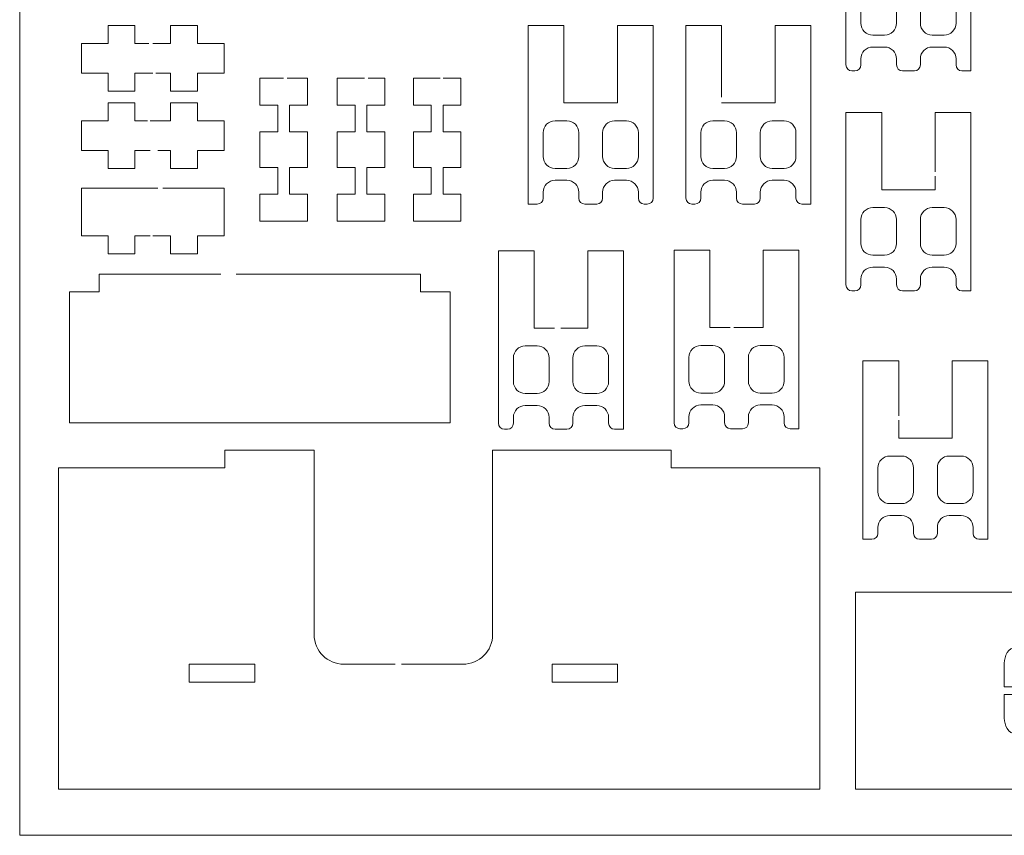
# Model space of a CAD drawing. Header units: inches. Extents: x -515 to 206, y -349 to 168.
# Tile 1 of 9: x -511 to -346, y -349 to -212. Entities that reach past the tile are written whole.
import ezdxf

# ---------------------------------------------------------------- set-up
doc = ezdxf.new("R2010")
doc.units = ezdxf.units.IN
doc.header["$MEASUREMENT"] = 0
doc.layers.add('_U+68F0_U+52EE_U+934A', color=7, linetype='Continuous')

# ---------------------------------------------------------------- blocks, each defined once
blk = doc.blocks.new('block 2')
at = {"layer": '_U+68F0_U+52EE_U+934A', "lineweight": 0}
blk.add_lwpolyline([(-314.38, -330.82), (-316.64, -330.82), (-316.64, -340.95), (-370.64, -340.95), (-370.64, -307.82), (-316.64, -307.82), (-316.64, -317.82), (-313.64, -317.82), (-313.64, -330.82)], dxfattribs=at)
for points in [[(-345.64, -323.72), (-343.3, -323.72), (-340.97, -323.72), (-338.64, -323.72), (-338.64, -321.51), (-338.64, -319.31), (-338.64, -317.1), (-340.3, -317.1), (-341.97, -317.1), (-343.64, -317.1), (-345, -317.1), (-345.64, -318.61), (-345.64, -319.75), (-345.64, -321.07), (-345.64, -322.4), (-345.64, -323.72)], [(-337.64, -323.72), (-335.3, -323.72), (-332.97, -323.72), (-330.64, -323.72), (-330.64, -322.4), (-330.64, -321.07), (-330.64, -319.75), (-330.64, -318.61), (-331.27, -317.1), (-332.64, -317.1), (-334.3, -317.1), (-335.97, -317.1), (-337.64, -317.1), (-337.64, -319.31), (-337.64, -321.51), (-337.64, -323.72)], [(-338.64, -325.05), (-340.97, -325.05), (-343.3, -325.05), (-345.64, -325.05), (-345.64, -326.37), (-345.64, -327.7), (-345.64, -329.02), (-345.64, -330.16), (-345, -331.67), (-343.64, -331.67), (-341.97, -331.67), (-340.3, -331.67), (-338.64, -331.67), (-338.64, -329.46), (-338.64, -327.26), (-338.64, -325.05)], [(-330.64, -325.05), (-332.97, -325.05), (-335.3, -325.05), (-337.64, -325.05), (-337.64, -327.26), (-337.64, -329.46), (-337.64, -331.67), (-335.97, -331.67), (-334.3, -331.67), (-332.64, -331.67), (-331.27, -331.67), (-330.64, -330.16), (-330.64, -329.02), (-330.64, -327.7), (-330.64, -326.37), (-330.64, -325.05)]]:
    blk.add_open_spline(points, degree=3, knots=[0, 0, 0, 0, 1, 1, 1, 2, 2, 2, 3, 3, 3, 4, 4, 4, 5, 5, 5, 5], dxfattribs=at)
blk = doc.blocks.new('block 8')
at = {"layer": '_U+68F0_U+52EE_U+934A', "lineweight": 0}
for points, knots in [([(-357.25, -190.2), (-355.25, -190.2), (-353.25, -190.2), (-351.25, -190.2), (-351.25, -200.2), (-351.25, -210.2), (-351.25, -220.2), (-351.75, -220.2), (-352.25, -220.2), (-352.75, -220.2), (-353.31, -220.2), (-353.75, -219.75), (-353.75, -219.2), (-353.75, -218.87), (-353.75, -218.54), (-353.75, -218.2), (-353.75, -217.1), (-354.65, -216.2), (-355.75, -216.2), (-356.42, -216.2), (-357.09, -216.2), (-357.75, -216.2), (-358.86, -216.2), (-359.75, -217.1), (-359.75, -218.2), (-359.75, -218.54), (-359.75, -218.87), (-359.75, -219.2), (-359.75, -219.75), (-360.2, -220.2), (-360.75, -220.2), (-361.42, -220.2), (-362.09, -220.2), (-362.75, -220.2), (-363.31, -220.2), (-363.75, -219.75), (-363.75, -219.2), (-363.75, -218.87), (-363.75, -218.54), (-363.75, -218.2), (-363.75, -217.1), (-364.65, -216.2), (-365.75, -216.2), (-366.42, -216.2), (-367.09, -216.2), (-367.75, -216.2), (-368.86, -216.2), (-369.75, -217.1), (-369.75, -218.2), (-369.75, -218.54), (-369.75, -218.87), (-369.75, -219.2), (-369.75, -219.75), (-370.2, -220.2), (-370.75, -220.2), (-370.92, -220.2), (-371.09, -220.2), (-371.25, -220.2), (-371.81, -220.2), (-372.25, -219.75), (-372.25, -219.2), (-372.25, -209.54), (-372.25, -199.87), (-372.25, -190.2), (-370.25, -190.2), (-368.25, -190.2), (-366.25, -190.2), (-366.25, -193.54), (-366.25, -196.87), (-366.25, -200.2), (-366.25, -201.2), (-366.25, -202.2), (-366.25, -203.2), (-363.25, -203.2), (-360.25, -203.2), (-357.25, -203.2), (-357.25, -202.2), (-357.25, -201.2), (-357.25, -200.2), (-357.25, -196.87), (-357.25, -193.54), (-357.25, -190.2)], [0, 0, 0, 0, 1, 1, 1, 2, 2, 2, 3, 3, 3, 4, 4, 4, 5, 5, 5, 6, 6, 6, 7, 7, 7, 8, 8, 8, 9, 9, 9, 10, 10, 10, 11, 11, 11, 12, 12, 12, 13, 13, 13, 14, 14, 14, 15, 15, 15, 16, 16, 16, 17, 17, 17, 18, 18, 18, 19, 19, 19, 20, 20, 20, 21, 21, 21, 22, 22, 22, 23, 23, 23, 24, 24, 24, 25, 25, 25, 26, 26, 26, 27, 27, 27, 27]), ([(-367.75, -214.2), (-368.86, -214.2), (-369.75, -213.31), (-369.75, -212.2), (-369.75, -210.87), (-369.75, -209.54), (-369.75, -208.2), (-369.75, -207.1), (-368.86, -206.2), (-367.75, -206.2), (-367.09, -206.2), (-366.42, -206.2), (-365.75, -206.2), (-364.65, -206.2), (-363.75, -207.1), (-363.75, -208.2), (-363.75, -209.54), (-363.75, -210.87), (-363.75, -212.21), (-363.76, -213.31), (-364.65, -214.2), (-365.75, -214.2), (-366.42, -214.2), (-367.09, -214.2), (-367.75, -214.2)], [0, 0, 0, 0, 1, 1, 1, 2, 2, 2, 3, 3, 3, 4, 4, 4, 5, 5, 5, 6, 6, 6, 7, 7, 7, 8, 8, 8, 8]), ([(-359.75, -208.2), (-359.75, -207.1), (-358.86, -206.2), (-357.75, -206.2), (-357.09, -206.2), (-356.42, -206.2), (-355.75, -206.2), (-354.65, -206.2), (-353.75, -207.1), (-353.75, -208.2), (-353.75, -209.54), (-353.75, -210.87), (-353.75, -212.2), (-353.75, -213.31), (-354.65, -214.2), (-355.75, -214.2), (-356.42, -214.2), (-357.09, -214.2), (-357.75, -214.2), (-358.86, -214.2), (-359.75, -213.31), (-359.75, -212.2), (-359.75, -210.87), (-359.75, -209.54), (-359.75, -208.2)], [0, 0, 0, 0, 1, 1, 1, 2, 2, 2, 3, 3, 3, 4, 4, 4, 5, 5, 5, 6, 6, 6, 7, 7, 7, 8, 8, 8, 8])]:
    blk.add_open_spline(points, degree=3, knots=knots, dxfattribs=at)
blk = doc.blocks.new('block 9')
at = {"layer": '_U+68F0_U+52EE_U+934A', "lineweight": 0}
for points, knots in [([(-393.15, -222.13), (-393.15, -218.8), (-393.15, -215.94), (-393.15, -212.61), (-395.15, -212.61), (-397.15, -212.61), (-399.15, -212.61), (-399.15, -222.28), (-399.15, -231.94), (-399.15, -241.61), (-399.15, -242.16), (-398.7, -242.61), (-398.15, -242.61), (-397.98, -242.61), (-397.81, -242.61), (-397.65, -242.61), (-397.09, -242.61), (-396.65, -242.16), (-396.65, -241.61), (-396.65, -241.28), (-396.65, -240.94), (-396.65, -240.61), (-396.65, -239.5), (-395.75, -238.61), (-394.65, -238.61), (-393.98, -238.61), (-393.31, -238.61), (-392.65, -238.61), (-391.54, -238.61), (-390.65, -239.5), (-390.65, -240.61), (-390.65, -240.94), (-390.65, -241.28), (-390.65, -241.61), (-390.65, -242.16), (-390.2, -242.61), (-389.65, -242.61), (-388.98, -242.61), (-388.31, -242.61), (-387.65, -242.61), (-387.09, -242.61), (-386.65, -242.16), (-386.65, -241.61), (-386.65, -241.28), (-386.65, -240.94), (-386.65, -240.61), (-386.65, -239.5), (-385.75, -238.61), (-384.65, -238.61), (-383.98, -238.61), (-383.31, -238.61), (-382.65, -238.61), (-381.54, -238.61), (-380.65, -239.5), (-380.65, -240.61), (-380.65, -240.94), (-380.65, -241.28), (-380.65, -241.61), (-380.65, -242.16), (-380.2, -242.61), (-379.65, -242.61), (-379.15, -242.61), (-378.65, -242.61), (-378.15, -242.61), (-378.15, -232.61), (-378.15, -222.61), (-378.15, -212.61), (-380.15, -212.61), (-382.15, -212.61), (-384.15, -212.61), (-384.15, -215.94), (-384.15, -219.28), (-384.15, -222.61), (-384.15, -223.61), (-384.15, -224.61), (-384.15, -225.61), (-387.15, -225.61), (-390.15, -225.61), (-393.15, -225.61)], [0, 0, 0, 0, 1, 1, 1, 2, 2, 2, 3, 3, 3, 4, 4, 4, 5, 5, 5, 6, 6, 6, 7, 7, 7, 8, 8, 8, 9, 9, 9, 10, 10, 10, 11, 11, 11, 12, 12, 12, 13, 13, 13, 14, 14, 14, 15, 15, 15, 16, 16, 16, 17, 17, 17, 18, 18, 18, 19, 19, 19, 20, 20, 20, 21, 21, 21, 22, 22, 22, 23, 23, 23, 24, 24, 24, 25, 25, 25, 26, 26, 26, 26]), ([(-394.65, -236.61), (-395.75, -236.61), (-396.65, -235.71), (-396.65, -234.61), (-396.65, -233.28), (-396.65, -231.94), (-396.65, -230.61), (-396.65, -229.5), (-395.75, -228.61), (-394.65, -228.61), (-393.98, -228.61), (-393.31, -228.61), (-392.65, -228.61), (-391.54, -228.61), (-390.65, -229.5), (-390.65, -230.61), (-390.65, -231.94), (-390.65, -233.28), (-390.65, -234.61), (-390.65, -235.72), (-391.54, -236.61), (-392.65, -236.61), (-393.31, -236.61), (-393.98, -236.61), (-394.65, -236.61)], [0, 0, 0, 0, 1, 1, 1, 2, 2, 2, 3, 3, 3, 4, 4, 4, 5, 5, 5, 6, 6, 6, 7, 7, 7, 8, 8, 8, 8]), ([(-386.65, -230.61), (-386.65, -229.5), (-385.75, -228.61), (-384.65, -228.61), (-383.98, -228.61), (-383.31, -228.61), (-382.65, -228.61), (-381.54, -228.61), (-380.65, -229.5), (-380.65, -230.61), (-380.65, -231.94), (-380.65, -233.28), (-380.65, -234.61), (-380.65, -235.71), (-381.54, -236.61), (-382.65, -236.61), (-383.31, -236.61), (-383.98, -236.61), (-384.65, -236.61), (-385.75, -236.61), (-386.65, -235.71), (-386.65, -234.61), (-386.65, -233.28), (-386.65, -231.94), (-386.65, -230.61)], [0, 0, 0, 0, 1, 1, 1, 2, 2, 2, 3, 3, 3, 4, 4, 4, 5, 5, 5, 6, 6, 6, 7, 7, 7, 8, 8, 8, 8])]:
    blk.add_open_spline(points, degree=3, knots=knots, dxfattribs=at)
blk.add_open_spline([(-393.15, -224.61), (-393.15, -223.61), (-393.15, -223.13), (-393.15, -222.13)], degree=3, dxfattribs=at)
blk = doc.blocks.new('block 10')
at = {"layer": '_U+68F0_U+52EE_U+934A', "lineweight": 0}
for points, knots in [([(-357.25, -237.2), (-357.25, -233.87), (-357.25, -230.54), (-357.25, -227.2), (-355.25, -227.2), (-353.25, -227.2), (-351.25, -227.2), (-351.25, -237.2), (-351.25, -247.2), (-351.25, -257.2), (-351.75, -257.2), (-352.25, -257.2), (-352.75, -257.2), (-353.31, -257.2), (-353.75, -256.75), (-353.75, -256.2), (-353.75, -255.87), (-353.75, -255.54), (-353.75, -255.2), (-353.75, -254.1), (-354.65, -253.2), (-355.75, -253.2), (-356.42, -253.2), (-357.09, -253.2), (-357.75, -253.2), (-358.86, -253.2), (-359.75, -254.1), (-359.75, -255.2), (-359.75, -255.54), (-359.75, -255.87), (-359.75, -256.2), (-359.75, -256.75), (-360.2, -257.2), (-360.75, -257.2), (-361.42, -257.2), (-362.09, -257.2), (-362.75, -257.2), (-363.31, -257.2), (-363.75, -256.75), (-363.75, -256.2), (-363.75, -255.87), (-363.75, -255.54), (-363.75, -255.2), (-363.75, -254.1), (-364.65, -253.2), (-365.75, -253.2), (-366.42, -253.2), (-367.09, -253.2), (-367.75, -253.2), (-368.86, -253.2), (-369.75, -254.1), (-369.75, -255.2), (-369.75, -255.54), (-369.75, -255.87), (-369.75, -256.2), (-369.75, -256.75), (-370.2, -257.2), (-370.75, -257.2), (-370.92, -257.2), (-371.09, -257.2), (-371.25, -257.2), (-371.81, -257.2), (-372.25, -256.75), (-372.25, -256.2), (-372.25, -246.54), (-372.25, -236.87), (-372.25, -227.2), (-370.25, -227.2), (-368.25, -227.2), (-366.25, -227.2), (-366.25, -230.54), (-366.25, -233.87), (-366.25, -237.2)], [0, 0, 0, 0, 1, 1, 1, 2, 2, 2, 3, 3, 3, 4, 4, 4, 5, 5, 5, 6, 6, 6, 7, 7, 7, 8, 8, 8, 9, 9, 9, 10, 10, 10, 11, 11, 11, 12, 12, 12, 13, 13, 13, 14, 14, 14, 15, 15, 15, 16, 16, 16, 17, 17, 17, 18, 18, 18, 19, 19, 19, 20, 20, 20, 21, 21, 21, 22, 22, 22, 23, 23, 23, 24, 24, 24, 24]), ([(-366.25, -237.2), (-366.25, -238.2), (-366.25, -239.2), (-366.25, -240.2), (-363.25, -240.2), (-360.25, -240.2), (-357.25, -240.2), (-357.25, -239.27), (-357.25, -238.85), (-357.25, -237.92)], [0, 0, 0, 0, 1, 1, 1, 2, 2, 2, 3, 3, 3, 3]), ([(-367.75, -251.2), (-368.86, -251.2), (-369.75, -250.31), (-369.75, -249.2), (-369.75, -247.87), (-369.75, -246.54), (-369.75, -245.2), (-369.75, -244.1), (-368.86, -243.2), (-367.75, -243.2), (-367.09, -243.2), (-366.42, -243.2), (-365.75, -243.2), (-364.65, -243.2), (-363.75, -244.1), (-363.75, -245.2), (-363.75, -246.54), (-363.75, -247.87), (-363.75, -249.21), (-363.76, -250.31), (-364.65, -251.2), (-365.75, -251.2), (-366.42, -251.2), (-367.09, -251.2), (-367.75, -251.2)], [0, 0, 0, 0, 1, 1, 1, 2, 2, 2, 3, 3, 3, 4, 4, 4, 5, 5, 5, 6, 6, 6, 7, 7, 7, 8, 8, 8, 8]), ([(-359.75, -245.2), (-359.75, -244.1), (-358.86, -243.2), (-357.75, -243.2), (-357.09, -243.2), (-356.42, -243.2), (-355.75, -243.2), (-354.65, -243.2), (-353.75, -244.1), (-353.75, -245.2), (-353.75, -246.54), (-353.75, -247.87), (-353.75, -249.2), (-353.75, -250.31), (-354.65, -251.2), (-355.75, -251.2), (-356.42, -251.2), (-357.09, -251.2), (-357.75, -251.2), (-358.86, -251.2), (-359.75, -250.31), (-359.75, -249.2), (-359.75, -247.87), (-359.75, -246.54), (-359.75, -245.2)], [0, 0, 0, 0, 1, 1, 1, 2, 2, 2, 3, 3, 3, 4, 4, 4, 5, 5, 5, 6, 6, 6, 7, 7, 7, 8, 8, 8, 8])]:
    blk.add_open_spline(points, degree=3, knots=knots, dxfattribs=at)
blk.add_open_spline([(-357.25, -238.07), (-357.25, -237.99), (-357.25, -238.14), (-357.25, -238.07)], degree=3, dxfattribs=at)
blk = doc.blocks.new('block 11')
at = {"layer": '_U+68F0_U+52EE_U+934A', "lineweight": 0}
for points, knots in [([(-419.45, -263.45), (-418.18, -263.45), (-416.92, -263.45), (-415.65, -263.45), (-415.65, -262.45), (-415.65, -261.45), (-415.65, -260.45), (-415.65, -257.11), (-415.65, -253.78), (-415.65, -250.45), (-413.65, -250.45), (-411.65, -250.45), (-409.65, -250.45), (-409.65, -260.45), (-409.65, -270.45), (-409.65, -280.45), (-410.15, -280.45), (-410.65, -280.45), (-411.15, -280.45), (-411.7, -280.45), (-412.15, -280), (-412.15, -279.45), (-412.15, -279.11), (-412.15, -278.78), (-412.15, -278.45), (-412.15, -277.34), (-413.04, -276.45), (-414.15, -276.45), (-414.81, -276.45), (-415.48, -276.45), (-416.15, -276.45), (-417.25, -276.45), (-418.15, -277.34), (-418.15, -278.45), (-418.15, -278.78), (-418.15, -279.11), (-418.15, -279.45), (-418.15, -280), (-418.59, -280.45), (-419.15, -280.45), (-419.81, -280.45), (-420.48, -280.45), (-421.15, -280.45), (-421.7, -280.45), (-422.15, -280), (-422.15, -279.45), (-422.15, -279.11), (-422.15, -278.78), (-422.15, -278.45), (-422.15, -277.34), (-423.04, -276.45), (-424.15, -276.45), (-424.81, -276.45), (-425.48, -276.45), (-426.15, -276.45), (-427.25, -276.45), (-428.15, -277.34), (-428.15, -278.45), (-428.15, -278.78), (-428.15, -279.11), (-428.15, -279.45), (-428.15, -280), (-428.59, -280.45), (-429.15, -280.45), (-429.31, -280.45), (-429.48, -280.45), (-429.65, -280.45), (-430.2, -280.45), (-430.65, -280), (-430.65, -279.45), (-430.65, -269.78), (-430.65, -260.11), (-430.65, -250.45), (-428.65, -250.45), (-426.65, -250.45), (-424.65, -250.45), (-424.65, -253.78), (-424.65, -257.11), (-424.65, -260.45), (-424.65, -261.45), (-424.65, -262.45), (-424.65, -263.45), (-423.5, -263.45), (-422.36, -263.45), (-421.22, -263.45)], [0, 0, 0, 0, 1, 1, 1, 2, 2, 2, 3, 3, 3, 4, 4, 4, 5, 5, 5, 6, 6, 6, 7, 7, 7, 8, 8, 8, 9, 9, 9, 10, 10, 10, 11, 11, 11, 12, 12, 12, 13, 13, 13, 14, 14, 14, 15, 15, 15, 16, 16, 16, 17, 17, 17, 18, 18, 18, 19, 19, 19, 20, 20, 20, 21, 21, 21, 22, 22, 22, 23, 23, 23, 24, 24, 24, 25, 25, 25, 26, 26, 26, 27, 27, 27, 28, 28, 28, 28]), ([(-426.15, -274.45), (-427.25, -274.45), (-428.15, -273.55), (-428.15, -272.45), (-428.15, -271.11), (-428.15, -269.78), (-428.15, -268.45), (-428.15, -267.34), (-427.25, -266.45), (-426.15, -266.45), (-425.48, -266.45), (-424.81, -266.45), (-424.15, -266.45), (-423.04, -266.45), (-422.15, -267.34), (-422.15, -268.45), (-422.15, -269.78), (-422.15, -271.12), (-422.15, -272.45), (-422.15, -273.55), (-423.04, -274.45), (-424.15, -274.45), (-424.81, -274.45), (-425.48, -274.45), (-426.15, -274.45)], [0, 0, 0, 0, 1, 1, 1, 2, 2, 2, 3, 3, 3, 4, 4, 4, 5, 5, 5, 6, 6, 6, 7, 7, 7, 8, 8, 8, 8]), ([(-418.15, -268.45), (-418.15, -267.34), (-417.25, -266.45), (-416.15, -266.45), (-415.48, -266.45), (-414.81, -266.45), (-414.15, -266.45), (-413.04, -266.45), (-412.15, -267.34), (-412.15, -268.45), (-412.15, -269.78), (-412.15, -271.11), (-412.15, -272.45), (-412.15, -273.55), (-413.04, -274.45), (-414.15, -274.45), (-414.81, -274.45), (-415.48, -274.45), (-416.15, -274.45), (-417.25, -274.45), (-418.15, -273.55), (-418.15, -272.45), (-418.15, -271.11), (-418.15, -269.78), (-418.15, -268.45)], [0, 0, 0, 0, 1, 1, 1, 2, 2, 2, 3, 3, 3, 4, 4, 4, 5, 5, 5, 6, 6, 6, 7, 7, 7, 8, 8, 8, 8])]:
    blk.add_open_spline(points, degree=3, knots=knots, dxfattribs=at)
blk.add_open_spline([(-420.15, -263.45), (-419.92, -263.45), (-419.68, -263.45), (-419.45, -263.45)], degree=3, dxfattribs=at)
blk = doc.blocks.new('block 12')
at = {"layer": '_U+68F0_U+52EE_U+934A', "lineweight": 0}
for points, knots in [([(-390.65, -263.37), (-389.15, -263.37), (-387.65, -263.37), (-386.15, -263.37), (-386.15, -262.37), (-386.15, -261.37), (-386.15, -260.37), (-386.15, -257.04), (-386.15, -253.7), (-386.15, -250.37), (-384.15, -250.37), (-382.15, -250.37), (-380.15, -250.37), (-380.15, -260.37), (-380.15, -270.37), (-380.15, -280.37), (-380.65, -280.37), (-381.15, -280.37), (-381.65, -280.37), (-382.2, -280.37), (-382.65, -279.92), (-382.65, -279.37), (-382.65, -279.04), (-382.65, -278.7), (-382.65, -278.37), (-382.65, -277.26), (-383.54, -276.37), (-384.65, -276.37), (-385.31, -276.37), (-385.98, -276.37), (-386.65, -276.37), (-387.75, -276.37), (-388.65, -277.26), (-388.65, -278.37), (-388.65, -278.7), (-388.65, -279.04), (-388.65, -279.37), (-388.65, -279.92), (-389.09, -280.37), (-389.65, -280.37), (-390.31, -280.37), (-390.98, -280.37), (-391.65, -280.37), (-392.2, -280.37), (-392.65, -279.92), (-392.65, -279.37), (-392.65, -279.04), (-392.65, -278.7), (-392.65, -278.37), (-392.65, -277.26), (-393.54, -276.37), (-394.65, -276.37), (-395.31, -276.37), (-395.98, -276.37), (-396.65, -276.37), (-397.75, -276.37), (-398.65, -277.26), (-398.65, -278.37), (-398.65, -278.7), (-398.65, -279.04), (-398.65, -279.37), (-398.65, -279.92), (-399.09, -280.37), (-399.65, -280.37), (-399.81, -280.37), (-399.98, -280.37), (-400.15, -280.37), (-400.7, -280.37), (-401.15, -279.92), (-401.15, -279.37), (-401.15, -269.7), (-401.15, -260.04), (-401.15, -250.37), (-399.15, -250.37), (-397.15, -250.37), (-395.15, -250.37), (-395.15, -253.7), (-395.15, -257.04), (-395.15, -260.37), (-395.15, -261.37), (-395.15, -262.37), (-395.15, -263.37), (-394, -263.37), (-392.85, -263.37), (-391.7, -263.37)], [0, 0, 0, 0, 1, 1, 1, 2, 2, 2, 3, 3, 3, 4, 4, 4, 5, 5, 5, 6, 6, 6, 7, 7, 7, 8, 8, 8, 9, 9, 9, 10, 10, 10, 11, 11, 11, 12, 12, 12, 13, 13, 13, 14, 14, 14, 15, 15, 15, 16, 16, 16, 17, 17, 17, 18, 18, 18, 19, 19, 19, 20, 20, 20, 21, 21, 21, 22, 22, 22, 23, 23, 23, 24, 24, 24, 25, 25, 25, 26, 26, 26, 27, 27, 27, 28, 28, 28, 28]), ([(-396.65, -274.37), (-397.75, -274.37), (-398.65, -273.47), (-398.65, -272.37), (-398.65, -271.04), (-398.65, -269.7), (-398.65, -268.37), (-398.65, -267.26), (-397.75, -266.37), (-396.65, -266.37), (-395.98, -266.37), (-395.31, -266.37), (-394.65, -266.37), (-393.54, -266.37), (-392.65, -267.26), (-392.65, -268.37), (-392.65, -269.7), (-392.65, -271.04), (-392.65, -272.37), (-392.65, -273.48), (-393.54, -274.37), (-394.65, -274.37), (-395.31, -274.37), (-395.98, -274.37), (-396.65, -274.37)], [0, 0, 0, 0, 1, 1, 1, 2, 2, 2, 3, 3, 3, 4, 4, 4, 5, 5, 5, 6, 6, 6, 7, 7, 7, 8, 8, 8, 8]), ([(-388.65, -268.37), (-388.65, -267.26), (-387.75, -266.37), (-386.65, -266.37), (-385.98, -266.37), (-385.31, -266.37), (-384.65, -266.37), (-383.54, -266.37), (-382.65, -267.26), (-382.65, -268.37), (-382.65, -269.7), (-382.65, -271.04), (-382.65, -272.37), (-382.65, -273.47), (-383.54, -274.37), (-384.65, -274.37), (-385.31, -274.37), (-385.98, -274.37), (-386.65, -274.37), (-387.75, -274.37), (-388.65, -273.47), (-388.65, -272.37), (-388.65, -271.04), (-388.65, -269.7), (-388.65, -268.37)], [0, 0, 0, 0, 1, 1, 1, 2, 2, 2, 3, 3, 3, 4, 4, 4, 5, 5, 5, 6, 6, 6, 7, 7, 7, 8, 8, 8, 8])]:
    blk.add_open_spline(points, degree=3, knots=knots, dxfattribs=at)
blk.add_open_spline([(-391.11, -263.37), (-390.96, -263.37), (-390.8, -263.37), (-390.65, -263.37)], degree=3, dxfattribs=at)
blk = doc.blocks.new('block 15')
at = {"layer": '_U+68F0_U+52EE_U+934A', "lineweight": 0}
for points in [[(-482.64, -319.95), (-482.64, -322.95), (-471.64, -322.95), (-471.64, -319.95), (-482.64, -319.95)], [(-421.64, -319.95), (-421.64, -322.95), (-410.64, -322.95), (-410.64, -319.95), (-421.64, -319.95)]]:
    blk.add_lwpolyline(points, dxfattribs=at)
blk.add_open_spline([(-448.85, -319.95), (-451.45, -319.95), (-454.04, -319.95), (-456.64, -319.95), (-459.4, -319.95), (-461.64, -317.71), (-461.64, -314.95), (-461.64, -304.61), (-461.64, -294.28), (-461.64, -283.95), (-466.64, -283.95), (-471.64, -283.95), (-476.64, -283.95), (-476.64, -284.95), (-476.64, -285.95), (-476.64, -286.95), (-485.97, -286.95), (-495.3, -286.95), (-504.64, -286.95), (-504.64, -304.95), (-504.64, -322.95), (-504.64, -340.95), (-461.97, -340.95), (-419.3, -340.95), (-376.64, -340.95), (-376.64, -322.95), (-376.64, -304.95), (-376.64, -286.95), (-384.97, -286.95), (-393.3, -286.95), (-401.64, -286.95), (-401.64, -285.95), (-401.64, -284.95), (-401.64, -283.95), (-411.64, -283.95), (-421.64, -283.95), (-431.64, -283.95), (-431.64, -294.28), (-431.64, -304.61), (-431.64, -314.95), (-431.64, -317.71), (-433.87, -319.95), (-436.64, -319.95), (-440.08, -319.95), (-443.53, -319.95), (-446.97, -319.95)], degree=3, knots=[0, 0, 0, 0, 1, 1, 1, 2, 2, 2, 3, 3, 3, 4, 4, 4, 5, 5, 5, 6, 6, 6, 7, 7, 7, 8, 8, 8, 9, 9, 9, 10, 10, 10, 11, 11, 11, 12, 12, 12, 13, 13, 13, 14, 14, 14, 15, 15, 15, 15], dxfattribs=at)
blk.add_open_spline([(-448.03, -319.95), (-448.3, -319.95), (-448.58, -319.95), (-448.85, -319.95)], degree=3, dxfattribs=at)
blk = doc.blocks.new('block 22')
at = {"layer": '_U+68F0_U+52EE_U+934A', "lineweight": 0}
for points, knots in [([(-419.65, -222.61), (-419.65, -219.28), (-419.65, -215.94), (-419.65, -212.61), (-421.65, -212.61), (-423.65, -212.61), (-425.65, -212.61), (-425.65, -222.61), (-425.65, -232.61), (-425.65, -242.61), (-425.15, -242.61), (-424.65, -242.61), (-424.15, -242.61), (-423.59, -242.61), (-423.15, -242.16), (-423.15, -241.61), (-423.15, -241.28), (-423.15, -240.94), (-423.15, -240.61), (-423.15, -239.5), (-422.25, -238.61), (-421.15, -238.61), (-420.48, -238.61), (-419.81, -238.61), (-419.15, -238.61), (-418.04, -238.61), (-417.15, -239.5), (-417.15, -240.61), (-417.15, -240.94), (-417.15, -241.28), (-417.15, -241.61), (-417.15, -242.16), (-416.7, -242.61), (-416.15, -242.61), (-415.48, -242.61), (-414.81, -242.61), (-414.15, -242.61), (-413.59, -242.61), (-413.15, -242.16), (-413.15, -241.61), (-413.15, -241.28), (-413.15, -240.94), (-413.15, -240.61), (-413.15, -239.5), (-412.25, -238.61), (-411.15, -238.61), (-410.48, -238.61), (-409.81, -238.61), (-409.15, -238.61), (-408.04, -238.61), (-407.15, -239.5), (-407.15, -240.61), (-407.15, -240.94), (-407.15, -241.28), (-407.15, -241.61), (-407.15, -242.16), (-406.7, -242.61), (-406.15, -242.61), (-405.98, -242.61), (-405.81, -242.61), (-405.65, -242.61), (-405.09, -242.61), (-404.65, -242.16), (-404.65, -241.61), (-404.65, -231.94), (-404.65, -222.28), (-404.65, -212.61), (-406.65, -212.61), (-408.65, -212.61), (-410.65, -212.61), (-410.65, -215.94), (-410.65, -219.28), (-410.65, -222.61)], [0, 0, 0, 0, 1, 1, 1, 2, 2, 2, 3, 3, 3, 4, 4, 4, 5, 5, 5, 6, 6, 6, 7, 7, 7, 8, 8, 8, 9, 9, 9, 10, 10, 10, 11, 11, 11, 12, 12, 12, 13, 13, 13, 14, 14, 14, 15, 15, 15, 16, 16, 16, 17, 17, 17, 18, 18, 18, 19, 19, 19, 20, 20, 20, 21, 21, 21, 22, 22, 22, 23, 23, 23, 24, 24, 24, 24]), ([(-410.65, -225.61), (-413.65, -225.61), (-416.65, -225.61), (-419.65, -225.61), (-419.65, -224.61), (-419.65, -223.61), (-419.65, -222.61)], [0, 0, 0, 0, 1, 1, 1, 2, 2, 2, 2]), ([(-419.15, -228.61), (-418.04, -228.61), (-417.15, -229.5), (-417.15, -230.61), (-417.15, -231.94), (-417.15, -233.28), (-417.15, -234.61), (-417.15, -235.71), (-418.04, -236.61), (-419.15, -236.61), (-419.81, -236.61), (-420.48, -236.61), (-421.15, -236.61), (-422.25, -236.61), (-423.15, -235.71), (-423.15, -234.61), (-423.15, -233.28), (-423.15, -231.94), (-423.15, -230.61), (-423.15, -229.5), (-422.25, -228.61), (-421.15, -228.61), (-420.48, -228.61), (-419.81, -228.61), (-419.15, -228.61)], [0, 0, 0, 0, 1, 1, 1, 2, 2, 2, 3, 3, 3, 4, 4, 4, 5, 5, 5, 6, 6, 6, 7, 7, 7, 8, 8, 8, 8]), ([(-407.15, -234.61), (-407.15, -235.71), (-408.04, -236.61), (-409.15, -236.61), (-409.81, -236.61), (-410.48, -236.61), (-411.15, -236.61), (-412.25, -236.61), (-413.14, -235.72), (-413.15, -234.61), (-413.15, -233.28), (-413.15, -231.94), (-413.15, -230.61), (-413.15, -229.5), (-412.25, -228.61), (-411.15, -228.61), (-410.48, -228.61), (-409.81, -228.61), (-409.15, -228.61), (-408.04, -228.61), (-407.15, -229.5), (-407.15, -230.61), (-407.15, -231.94), (-407.15, -233.28), (-407.15, -234.61)], [0, 0, 0, 0, 1, 1, 1, 2, 2, 2, 3, 3, 3, 4, 4, 4, 5, 5, 5, 6, 6, 6, 7, 7, 7, 8, 8, 8, 8])]:
    blk.add_open_spline(points, degree=3, knots=knots, dxfattribs=at)
blk.add_open_spline([(-410.65, -222.61), (-410.65, -223.61), (-410.65, -224.61), (-410.65, -225.61)], degree=3, dxfattribs=at)
blk = doc.blocks.new('block 33')
at = {"layer": '_U+68F0_U+52EE_U+934A', "lineweight": 0}
for points, knots in [([(-363.39, -278.17), (-363.39, -274.83), (-363.39, -272.28), (-363.39, -268.95), (-365.39, -268.95), (-367.39, -268.95), (-369.39, -268.95), (-369.39, -278.95), (-369.39, -288.95), (-369.39, -298.95), (-368.89, -298.95), (-368.39, -298.95), (-367.89, -298.95), (-367.33, -298.95), (-366.89, -298.5), (-366.89, -297.95), (-366.89, -297.61), (-366.89, -297.28), (-366.89, -296.95), (-366.89, -295.84), (-365.99, -294.95), (-364.89, -294.95), (-364.22, -294.95), (-363.55, -294.95), (-362.89, -294.95), (-361.78, -294.95), (-360.89, -295.84), (-360.89, -296.95), (-360.89, -297.28), (-360.89, -297.61), (-360.89, -297.95), (-360.89, -298.5), (-360.44, -298.95), (-359.89, -298.95), (-359.22, -298.95), (-358.55, -298.95), (-357.89, -298.95), (-357.33, -298.95), (-356.89, -298.5), (-356.89, -297.95), (-356.89, -297.61), (-356.89, -297.28), (-356.89, -296.95), (-356.89, -295.84), (-355.99, -294.95), (-354.89, -294.95), (-354.22, -294.95), (-353.55, -294.95), (-352.89, -294.95), (-351.78, -294.95), (-350.89, -295.84), (-350.89, -296.95), (-350.89, -297.28), (-350.89, -297.61), (-350.89, -297.95), (-350.89, -298.5), (-350.44, -298.95), (-349.89, -298.95), (-349.39, -298.95), (-348.89, -298.95), (-348.39, -298.95), (-348.39, -288.95), (-348.39, -278.95), (-348.39, -268.95), (-350.39, -268.95), (-352.39, -268.95), (-354.39, -268.95), (-354.39, -272.28), (-354.39, -275.61), (-354.39, -278.95), (-354.39, -279.95), (-354.39, -280.95), (-354.39, -281.95), (-357.39, -281.95), (-360.39, -281.95), (-363.39, -281.95), (-363.39, -280.95), (-363.39, -279.95), (-363.39, -278.95)], [0, 0, 0, 0, 1, 1, 1, 2, 2, 2, 3, 3, 3, 4, 4, 4, 5, 5, 5, 6, 6, 6, 7, 7, 7, 8, 8, 8, 9, 9, 9, 10, 10, 10, 11, 11, 11, 12, 12, 12, 13, 13, 13, 14, 14, 14, 15, 15, 15, 16, 16, 16, 17, 17, 17, 18, 18, 18, 19, 19, 19, 20, 20, 20, 21, 21, 21, 22, 22, 22, 23, 23, 23, 24, 24, 24, 25, 25, 25, 26, 26, 26, 26]), ([(-362.89, -284.95), (-361.78, -284.95), (-360.89, -285.84), (-360.89, -286.95), (-360.89, -288.28), (-360.89, -289.61), (-360.89, -290.95), (-360.89, -292.05), (-361.78, -292.95), (-362.89, -292.95), (-363.55, -292.95), (-364.22, -292.95), (-364.89, -292.95), (-365.99, -292.95), (-366.89, -292.05), (-366.89, -290.95), (-366.89, -289.61), (-366.89, -288.28), (-366.89, -286.95), (-366.89, -285.84), (-365.99, -284.95), (-364.89, -284.95), (-364.22, -284.95), (-363.55, -284.95), (-362.89, -284.95)], [0, 0, 0, 0, 1, 1, 1, 2, 2, 2, 3, 3, 3, 4, 4, 4, 5, 5, 5, 6, 6, 6, 7, 7, 7, 8, 8, 8, 8]), ([(-350.89, -290.95), (-350.89, -292.05), (-351.78, -292.95), (-352.89, -292.95), (-353.55, -292.95), (-354.22, -292.95), (-354.89, -292.95), (-355.99, -292.95), (-356.88, -292.05), (-356.89, -290.95), (-356.89, -289.62), (-356.89, -288.28), (-356.89, -286.95), (-356.89, -285.84), (-355.99, -284.95), (-354.89, -284.95), (-354.22, -284.95), (-353.55, -284.95), (-352.89, -284.95), (-351.78, -284.95), (-350.89, -285.84), (-350.89, -286.95), (-350.89, -288.28), (-350.89, -289.61), (-350.89, -290.95)], [0, 0, 0, 0, 1, 1, 1, 2, 2, 2, 3, 3, 3, 4, 4, 4, 5, 5, 5, 6, 6, 6, 7, 7, 7, 8, 8, 8, 8])]:
    blk.add_open_spline(points, degree=3, knots=knots, dxfattribs=at)

msp = doc.modelspace()

# ---------------------------------------------------------------- linework, layer by layer
at = {"layer": '_U+68F0_U+52EE_U+934A', "lineweight": 0}
for points in [[(-161.14, -348.7), (-511.14, -348.7), (-511.14, -98.7), (-161.14, -98.7), (-161.14, -348.7)], [(-489.66, -220.61), (-491.77, -220.61), (-491.77, -223.61), (-496.27, -223.61), (-496.27, -220.61), (-500.77, -220.61), (-500.77, -215.61), (-496.27, -215.61), (-496.27, -212.61), (-491.77, -212.61), (-491.77, -215.61), (-489.42, -215.61)], [(-488.24, -215.61), (-485.77, -215.61), (-485.77, -212.61), (-481.27, -212.61), (-481.27, -215.61), (-476.77, -215.61), (-476.77, -220.61), (-481.27, -220.61), (-481.27, -223.61), (-485.77, -223.61), (-485.77, -220.61), (-488.24, -220.61)], [(-489.42, -215.61), (-489.42, -215.61)], [(-488.77, -215.61), (-488.24, -215.61)], [(-488.77, -220.61), (-489.66, -220.61)], [(-488.24, -220.61), (-488.24, -220.61)], [(-467.15, -221.45), (-470.77, -221.45), (-470.77, -225.95), (-467.77, -225.95), (-467.77, -230.45), (-470.77, -230.45), (-470.77, -236.45), (-467.77, -236.45), (-467.77, -240.95), (-470.77, -240.95), (-470.77, -245.45), (-462.77, -245.45), (-462.77, -240.95), (-465.77, -240.95), (-465.77, -236.45), (-462.77, -236.45), (-462.77, -230.45), (-465.77, -230.45), (-465.77, -225.95), (-462.77, -225.95), (-462.77, -221.45), (-466.2, -221.45)], [(-466.77, -221.45), (-467.15, -221.45)], [(-466.2, -221.45), (-466.2, -221.45)], [(-453.77, -221.45), (-457.77, -221.45), (-457.77, -225.95), (-454.77, -225.95), (-454.77, -230.45), (-457.77, -230.45), (-457.77, -236.45), (-454.77, -236.45), (-454.77, -240.95), (-457.77, -240.95), (-457.77, -245.45), (-449.77, -245.45), (-449.77, -240.95), (-452.77, -240.95), (-452.77, -236.45), (-449.77, -236.45), (-449.77, -230.45), (-452.77, -230.45), (-452.77, -225.95), (-449.77, -225.95), (-449.77, -221.45), (-452.56, -221.45)], [(-453.16, -221.45), (-453.77, -221.45)], [(-453.16, -221.45), (-453.16, -221.45)], [(-441.32, -221.45), (-444.97, -221.45), (-444.97, -225.95), (-441.97, -225.95), (-441.97, -230.45), (-444.97, -230.45), (-444.97, -236.45), (-441.97, -236.45), (-441.97, -240.95), (-444.97, -240.95), (-444.97, -245.45), (-436.97, -245.45), (-436.97, -240.95), (-439.97, -240.95), (-439.97, -236.45), (-436.97, -236.45), (-436.97, -230.45), (-439.97, -230.45), (-439.97, -225.95), (-436.97, -225.95), (-436.97, -221.45), (-439.97, -221.45)], [(-440.44, -221.45), (-441.32, -221.45)], [(-440.44, -221.45), (-440.44, -221.45)], [(-489.95, -233.61), (-491.77, -233.61), (-491.77, -236.61), (-496.27, -236.61), (-496.27, -233.61), (-500.77, -233.61), (-500.77, -228.61), (-496.27, -228.61), (-496.27, -225.61), (-491.77, -225.61), (-491.77, -228.61), (-489.66, -228.61)], [(-488.51, -228.61), (-485.77, -228.61), (-485.77, -225.61), (-481.27, -225.61), (-481.27, -228.61), (-476.77, -228.61), (-476.77, -233.61), (-481.27, -233.61), (-481.27, -236.61), (-485.77, -236.61), (-485.77, -233.61), (-487.89, -233.61)], [(-489.66, -228.61), (-489.66, -228.61)], [(-489.21, -228.61), (-488.51, -228.61)], [(-489.21, -233.61), (-489.95, -233.61)], [(-487.89, -233.61), (-487.89, -233.61)], [(-488.64, -239.95), (-500.77, -239.95), (-500.77, -247.95), (-496.27, -247.95), (-496.27, -250.95), (-491.77, -250.95), (-491.77, -247.95), (-489.21, -247.95)], [(-487.89, -239.95), (-488.64, -239.95)], [(-488.51, -247.95), (-485.77, -247.95), (-485.77, -250.95), (-481.27, -250.95), (-481.27, -247.95), (-476.77, -247.95), (-476.77, -239.95), (-487.07, -239.95)], [(-487.89, -239.95), (-487.89, -239.95)], [(-489.21, -247.95), (-489.21, -247.95)], [(-488.77, -247.95), (-488.51, -247.95)], [(-474.14, -254.37), (-443.77, -254.37), (-443.77, -257.37), (-438.77, -257.37), (-438.77, -279.37), (-502.77, -279.37), (-502.77, -257.37), (-497.77, -257.37), (-497.77, -254.37), (-477.31, -254.37)], [(-477.31, -254.37), (-477.31, -254.37)], [(-474.77, -254.37), (-474.14, -254.37)]]:
    msp.add_lwpolyline(points, dxfattribs=at)

# ---------------------------------------------------------------- block references
at = {"layer": '_U+68F0_U+52EE_U+934A'}
for name in ['block 8', 'block 22', 'block 9', 'block 10', 'block 11', 'block 12', 'block 33', 'block 15', 'block 2']:
    msp.add_blockref(name, (0, 0), dxfattribs=at)

doc.saveas('drawing.dxf')
